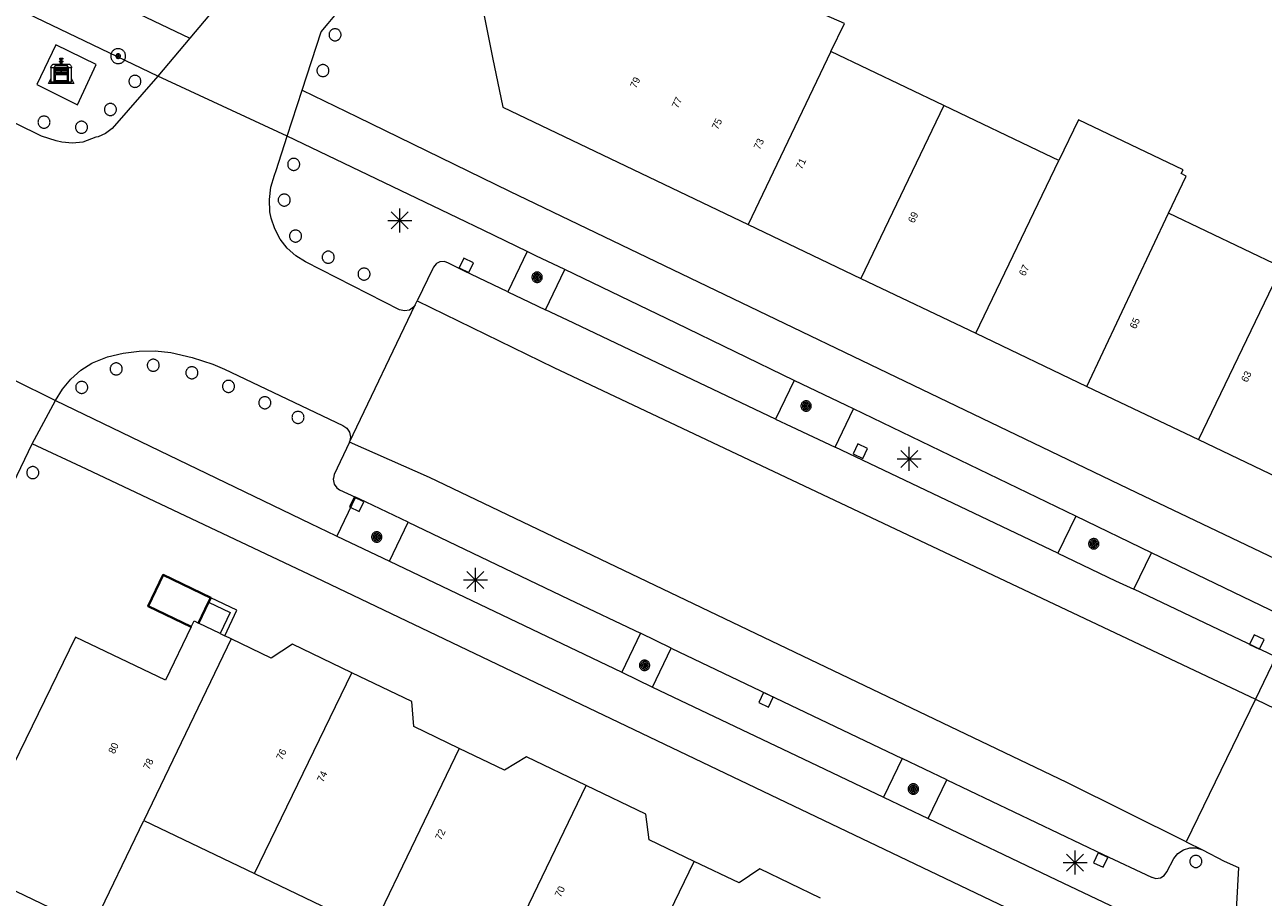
# Model space of a CAD drawing. Header units: metres. Extents: x 135779 to 137489, y 452643 to 455118.
# Tile 160 of 256: x 136425 to 136476, y 453969 to 454006. Entities that reach past the tile are written whole.
import ezdxf
from ezdxf.enums import TextEntityAlignment as Align

# ---------------------------------------------------------------- set-up
doc = ezdxf.new("R2010")
doc.units = ezdxf.units.M
for name, color, linetype, lineweight in [('KTop_BAK_Afval apart plaats', 96, 'Continuous', 13), ('KTop_GBI_Toegangstrap', 40, 'Continuous', 40), ('KTop_NAR_Huisnummer (t)', 7, 'Continuous', 13), ('KTop_NAR_Huisnummer tijdelijk (t)', 7, 'Continuous', 13), ('KTop_PAL_Afsluitpaal', 222, 'Continuous', 13), ('KTop_PAL_Lichtmast', 40, 'Continuous', 13), ('KTop_PND_Grondvlaksituatie van BAG-pand [tachy]', 1, 'Continuous', 13), ('KTop_PND_Pandscheiding', 40, 'Continuous', 13), ('KTop_PUT_Inspectie- of rioolput', 15, 'Continuous', 13), ('KTop_PUT_Kolk', 15, 'Continuous', 13), ('KTop_SHD_Muur', 15, 'Continuous', 13), ('KTop_VGO_Boom', 92, 'Continuous', 13), ('KTop_WGD_Fietspad', 40, 'Continuous', 13), ('KTop_WGD_Parkeervlak', 251, 'Continuous', 13), ('KTop_WGD_Rijbaan_Lokale weg', 251, 'Continuous', 13), ('KTop_WGD_Rijbaan_Lokale weg_verkeersdrempel', 40, 'Continuous', 13), ('KTop_WGD_Voetpad', 251, 'Continuous', 13)]:
    doc.layers.add(name, color=color, linetype=linetype, lineweight=lineweight)
doc.styles.add('Style-ROVU', font='ROVU.shx')
doc.styles.add('Style-ROVUCURSIEF', font='ROVUCURSIEF.shx')

# ---------------------------------------------------------------- blocks, each defined once
blk = doc.blocks.new('BAK_Afval_apart_plaats')
at = {"layer": 'KTop_BAK_Afval apart plaats'}
for p, q in [((-0.072, 0.515), (-0.071, 0.516)), ((-0.071, 0.516), (-0.07, 0.517)), ((-0.07, 0.517), (-0.067, 0.519)), ((-0.067, 0.519), (-0.065, 0.52)), ((-0.065, 0.52), (-0.061, 0.521)), ((-0.061, 0.521), (-0.055, 0.523)), ((-0.055, 0.523), (-0.049, 0.524)), ((-0.049, 0.524), (-0.043, 0.525)), ((-0.043, 0.525), (-0.035, 0.526)), ((-0.035, 0.526), (-0.029, 0.527)), ((-0.029, 0.527), (-0.023, 0.527)), ((-0.023, 0.527), (-0.013, 0.528)), ((-0.013, 0.528), (-0.005, 0.528)), ((-0.005, 0.528), (0, 0.528)), ((0, 0.528), (0.005, 0.528)), ((0.005, 0.528), (0.013, 0.528)), ((0.013, 0.528), (0.023, 0.527)), ((0.023, 0.527), (0.029, 0.527)), ((0.029, 0.527), (0.035, 0.526)), ((0.035, 0.526), (0.043, 0.525)), ((0.043, 0.525), (0.049, 0.524)), ((0.049, 0.524), (0.055, 0.523)), ((0.055, 0.523), (0.061, 0.521)), ((0.061, 0.521), (0.065, 0.52)), ((0.065, 0.52), (0.067, 0.519)), ((0.067, 0.519), (0.07, 0.517)), ((0.07, 0.517), (0.071, 0.516)), ((0.071, 0.516), (0.072, 0.515)), ((-0.43, 0.141), (-0.425, 0.168)), ((-0.43, 0.118), (-0.43, 0.141)), ((-0.29, 0.118), (-0.43, 0.118)), ((-0.43, 0.118), (-0.43, -0.457)), ((-0.29, 0.118), (-0.43, 0.118)), ((-0.425, 0.168), (-0.416, 0.193)), ((-0.416, 0.193), (-0.403, 0.215)), ((-0.403, 0.215), (-0.384, 0.24)), ((-0.384, 0.24), (-0.364, 0.258)), ((-0.364, 0.258), (-0.342, 0.272)), ((-0.342, 0.272), (0, 0.272)), ((-0.282, 0.167), (-0.29, 0.146)), ((-0.282, 0.167), (-0.29, 0.146)), ((-0.29, 0.146), (-0.29, 0.118)), ((-0.29, 0.146), (-0.29, 0.118)), ((-0.29, -0.429), (-0.29, 0.118)), ((-0.29, 0.118), (-0.29, -0.429)), ((-0.273, 0.186), (-0.282, 0.167)), ((-0.273, 0.186), (-0.282, 0.167)), ((-0.248, 0.217), (-0.273, 0.186)), ((-0.248, 0.217), (-0.273, 0.186)), ((0.248, 0.217), (-0.248, 0.217)), ((0.248, 0.217), (-0.248, 0.217)), ((-0.242, 0.081), (-0.242, 0.153)), ((-0.242, 0.153), (0.242, 0.153)), ((0.242, 0.081), (-0.242, 0.081)), ((-0.242, 0.034), (-0.242, 0.081)), ((-0.242, 0.081), (0.242, 0.081)), ((-0.242, -0.059), (-0.242, 0.034)), ((-0.242, 0.034), (0.242, 0.034)), ((0.242, 0.034), (-0.242, 0.034)), ((-0.073, 0.513), (-0.072, 0.515)), ((-0.073, 0.513), (-0.073, 0.49)), ((-0.072, 0.511), (-0.073, 0.513)), ((-0.072, 0.511), (-0.073, 0.513)), ((-0.073, 0.49), (-0.072, 0.488)), ((-0.073, 0.399), (-0.073, 0.376)), ((-0.072, 0.397), (-0.073, 0.399)), ((-0.073, 0.376), (-0.072, 0.374)), ((-0.07, 0.51), (-0.072, 0.511)), ((-0.07, 0.51), (-0.072, 0.511)), ((-0.072, 0.488), (-0.07, 0.486)), ((-0.07, 0.396), (-0.072, 0.397)), ((-0.072, 0.374), (-0.07, 0.373)), ((-0.069, 0.509), (-0.07, 0.51)), ((-0.069, 0.509), (-0.07, 0.51)), ((-0.07, 0.486), (-0.069, 0.485)), ((-0.069, 0.395), (-0.07, 0.396)), ((-0.07, 0.373), (-0.069, 0.371)), ((-0.066, 0.507), (-0.069, 0.509)), ((-0.066, 0.507), (-0.069, 0.509)), ((-0.069, 0.485), (-0.066, 0.484)), ((-0.066, 0.394), (-0.069, 0.395)), ((-0.069, 0.371), (-0.066, 0.37)), ((-0.063, 0.506), (-0.066, 0.507)), ((-0.063, 0.506), (-0.066, 0.507)), ((-0.066, 0.484), (-0.063, 0.483)), ((-0.063, 0.392), (-0.066, 0.394)), ((-0.066, 0.37), (-0.063, 0.369)), ((-0.059, 0.505), (-0.063, 0.506)), ((-0.059, 0.505), (-0.063, 0.506)), ((-0.063, 0.483), (-0.059, 0.482)), ((-0.059, 0.391), (-0.063, 0.392)), ((-0.063, 0.369), (-0.059, 0.368)), ((-0.054, 0.504), (-0.059, 0.505)), ((-0.054, 0.504), (-0.059, 0.505)), ((-0.059, 0.482), (-0.054, 0.481)), ((-0.054, 0.39), (-0.059, 0.391)), ((-0.059, 0.368), (-0.054, 0.367)), ((-0.048, 0.503), (-0.054, 0.504)), ((-0.048, 0.503), (-0.054, 0.504)), ((-0.054, 0.481), (-0.048, 0.48)), ((-0.048, 0.389), (-0.054, 0.39)), ((-0.054, 0.367), (-0.048, 0.366)), ((-0.043, 0.502), (-0.048, 0.503)), ((-0.043, 0.502), (-0.048, 0.503)), ((-0.048, 0.48), (-0.043, 0.479)), ((-0.043, 0.388), (-0.048, 0.389)), ((-0.048, 0.366), (-0.043, 0.365)), ((-0.036, 0.501), (-0.043, 0.502)), ((-0.036, 0.501), (-0.043, 0.502)), ((-0.043, 0.479), (-0.036, 0.478)), ((-0.036, 0.388), (-0.043, 0.388)), ((-0.043, 0.365), (-0.036, 0.364)), ((-0.03, 0.501), (-0.036, 0.501)), ((-0.03, 0.501), (-0.036, 0.501)), ((-0.036, 0.478), (-0.03, 0.478)), ((-0.03, 0.387), (-0.036, 0.388)), ((-0.036, 0.364), (-0.03, 0.364)), ((-0.021, 0.5), (-0.03, 0.501)), ((-0.021, 0.5), (-0.03, 0.501)), ((-0.03, 0.478), (-0.028, 0.478)), ((-0.021, 0.387), (-0.03, 0.387)), ((-0.03, 0.364), (-0.028, 0.364)), ((-0.028, 0.478), (-0.021, 0.477)), ((-0.028, 0.468), (-0.028, 0.478)), ((-0.028, 0.478), (-0.021, 0.477)), ((-0.028, 0.4), (-0.028, 0.468)), ((-0.028, 0.468), (-0.021, 0.468)), ((-0.021, 0.468), (-0.028, 0.468)), ((-0.021, 0.4), (-0.028, 0.4)), ((-0.028, 0.364), (-0.021, 0.363)), ((-0.028, 0.355), (-0.028, 0.364)), ((-0.028, 0.364), (-0.021, 0.363)), ((-0.028, 0.272), (-0.028, 0.355)), ((-0.028, 0.355), (-0.021, 0.354)), ((-0.021, 0.354), (-0.028, 0.355)), ((0.028, 0.272), (-0.028, 0.272)), ((-0.014, 0.5), (-0.021, 0.5)), ((-0.014, 0.5), (-0.021, 0.5)), ((-0.021, 0.477), (-0.014, 0.477)), ((-0.021, 0.477), (-0.014, 0.477)), ((-0.021, 0.468), (-0.014, 0.468)), ((-0.014, 0.468), (-0.021, 0.468)), ((-0.014, 0.399), (-0.021, 0.4)), ((-0.014, 0.386), (-0.021, 0.387)), ((-0.021, 0.363), (-0.014, 0.363)), ((-0.021, 0.363), (-0.014, 0.363)), ((-0.021, 0.354), (-0.014, 0.354)), ((-0.014, 0.354), (-0.021, 0.354)), ((0, 0.5), (-0.014, 0.5)), ((0, 0.5), (-0.014, 0.5)), ((-0.014, 0.477), (0, 0.477)), ((-0.014, 0.477), (0, 0.477)), ((-0.014, 0.468), (0, 0.468)), ((0, 0.468), (-0.014, 0.468)), ((0, 0.399), (-0.014, 0.399)), ((0, 0.386), (-0.014, 0.386)), ((-0.014, 0.363), (0, 0.363)), ((-0.014, 0.363), (0, 0.363)), ((-0.014, 0.354), (0, 0.354)), ((0, 0.354), (-0.014, 0.354)), ((0, 0.5), (0, 0.477)), ((0, 0.477), (0, 0.5)), ((0, 0.477), (0, 0.5)), ((0, 0.5), (0.014, 0.5)), ((0.014, 0.5), (0, 0.5)), ((0.014, 0.477), (0, 0.477)), ((0, 0.477), (0.014, 0.477)), ((0.014, 0.468), (0, 0.468)), ((0, 0.468), (0, 0.399)), ((0, 0.468), (0, 0.399)), ((0.014, 0.468), (0, 0.468)), ((0, 0.399), (0.014, 0.399)), ((0, 0.363), (0, 0.386)), ((0, 0.363), (0, 0.386)), ((0, 0.386), (0.014, 0.386)), ((0.014, 0.363), (0, 0.363)), ((0, 0.363), (0.014, 0.363)), ((0, 0.354), (0.014, 0.354)), ((0, 0.272), (0, 0.354)), ((0, 0.354), (0, 0.272)), ((0.014, 0.354), (0, 0.354)), ((0, 0.272), (0.342, 0.272)), ((0.028, 0.272), (0, 0.272)), ((0, 0.272), (0.028, 0.272)), ((0.014, 0.5), (0.021, 0.5)), ((0.021, 0.5), (0.014, 0.5)), ((0.021, 0.477), (0.014, 0.477)), ((0.014, 0.477), (0.021, 0.477)), ((0.021, 0.468), (0.014, 0.468)), ((0.021, 0.468), (0.014, 0.468)), ((0.014, 0.399), (0.021, 0.4)), ((0.014, 0.386), (0.021, 0.387)), ((0.021, 0.363), (0.014, 0.363)), ((0.014, 0.363), (0.021, 0.363)), ((0.014, 0.354), (0.021, 0.354)), ((0.021, 0.354), (0.014, 0.354)), ((0.021, 0.5), (0.03, 0.501)), ((0.03, 0.501), (0.021, 0.5)), ((0.028, 0.478), (0.021, 0.477)), ((0.021, 0.477), (0.028, 0.478)), ((0.021, 0.468), (0.028, 0.468)), ((0.028, 0.468), (0.021, 0.468)), ((0.028, 0.468), (0.021, 0.468)), ((0.021, 0.4), (0.028, 0.4)), ((0.021, 0.387), (0.03, 0.387)), ((0.028, 0.364), (0.021, 0.363)), ((0.021, 0.363), (0.028, 0.364)), ((0.021, 0.354), (0.028, 0.355)), ((0.028, 0.355), (0.021, 0.354)), ((0.03, 0.478), (0.028, 0.478)), ((0.028, 0.478), (0.028, 0.468)), ((0.028, 0.4), (0.028, 0.468)), ((0.03, 0.364), (0.028, 0.364)), ((0.028, 0.364), (0.028, 0.355)), ((0.028, 0.355), (0.028, 0.272)), ((0.03, 0.501), (0.036, 0.501)), ((0.036, 0.501), (0.03, 0.501)), ((0.036, 0.478), (0.03, 0.478)), ((0.03, 0.387), (0.036, 0.388)), ((0.036, 0.364), (0.03, 0.364)), ((0.036, 0.501), (0.043, 0.502)), ((0.043, 0.502), (0.036, 0.501)), ((0.043, 0.479), (0.036, 0.478)), ((0.036, 0.388), (0.043, 0.388)), ((0.043, 0.365), (0.036, 0.364)), ((0.043, 0.502), (0.048, 0.503)), ((0.048, 0.503), (0.043, 0.502)), ((0.048, 0.48), (0.043, 0.479)), ((0.043, 0.388), (0.048, 0.389)), ((0.048, 0.366), (0.043, 0.365)), ((0.048, 0.503), (0.054, 0.504)), ((0.054, 0.504), (0.048, 0.503)), ((0.054, 0.481), (0.048, 0.48)), ((0.048, 0.389), (0.054, 0.39)), ((0.054, 0.367), (0.048, 0.366)), ((0.054, 0.504), (0.059, 0.505)), ((0.059, 0.505), (0.054, 0.504)), ((0.059, 0.482), (0.054, 0.481)), ((0.054, 0.39), (0.059, 0.391)), ((0.059, 0.368), (0.054, 0.367)), ((0.059, 0.505), (0.063, 0.506)), ((0.063, 0.506), (0.059, 0.505)), ((0.063, 0.483), (0.059, 0.482)), ((0.059, 0.391), (0.063, 0.392)), ((0.063, 0.369), (0.059, 0.368)), ((0.063, 0.506), (0.066, 0.507)), ((0.066, 0.507), (0.063, 0.506)), ((0.066, 0.484), (0.063, 0.483)), ((0.063, 0.392), (0.066, 0.394)), ((0.066, 0.37), (0.063, 0.369)), ((0.066, 0.507), (0.069, 0.509)), ((0.069, 0.509), (0.066, 0.507)), ((0.069, 0.485), (0.066, 0.484)), ((0.066, 0.394), (0.069, 0.395)), ((0.069, 0.371), (0.066, 0.37)), ((0.069, 0.509), (0.07, 0.51)), ((0.07, 0.51), (0.069, 0.509)), ((0.07, 0.486), (0.069, 0.485)), ((0.069, 0.395), (0.07, 0.396)), ((0.07, 0.373), (0.069, 0.371)), ((0.07, 0.51), (0.072, 0.511)), ((0.072, 0.511), (0.07, 0.51)), ((0.072, 0.488), (0.07, 0.486)), ((0.07, 0.396), (0.072, 0.397)), ((0.072, 0.374), (0.07, 0.373)), ((0.072, 0.515), (0.073, 0.513)), ((0.072, 0.511), (0.073, 0.513)), ((0.073, 0.513), (0.072, 0.511)), ((0.073, 0.49), (0.072, 0.488)), ((0.072, 0.397), (0.073, 0.399)), ((0.073, 0.376), (0.072, 0.374)), ((0.073, 0.513), (0.073, 0.49)), ((0.073, 0.399), (0.073, 0.376)), ((0.242, 0.153), (0.242, 0.081)), ((0.242, 0.081), (0.242, 0.034)), ((0.242, 0.034), (0.242, -0.059)), ((0.273, 0.186), (0.248, 0.217)), ((0.273, 0.186), (0.248, 0.217)), ((0.282, 0.167), (0.273, 0.186)), ((0.282, 0.167), (0.273, 0.186)), ((0.29, 0.146), (0.282, 0.167)), ((0.29, 0.146), (0.282, 0.167)), ((0.29, 0.118), (0.29, 0.146)), ((0.29, 0.118), (0.29, 0.146)), ((0.43, 0.118), (0.29, 0.118)), ((0.29, 0.118), (0.29, -0.429)), ((0.43, 0.118), (0.29, 0.118)), ((0.29, -0.429), (0.29, 0.118)), ((0.342, 0.272), (0.364, 0.258)), ((0.364, 0.258), (0.384, 0.24)), ((0.384, 0.24), (0.403, 0.215)), ((0.403, 0.215), (0.416, 0.193)), ((0.416, 0.193), (0.425, 0.168)), ((0.425, 0.168), (0.43, 0.141)), ((0.43, 0.141), (0.43, 0.118)), ((0.43, -0.457), (0.43, 0.118)), ((-0.528, -0.528), (-0.43, -0.332)), ((-0.43, -0.332), (-0.43, -0.457)), ((-0.43, -0.457), (0.43, -0.457)), ((-0.43, -0.457), (0.43, -0.457)), ((0.29, -0.429), (-0.29, -0.429)), ((-0.29, -0.429), (0.29, -0.429)), ((0.242, -0.059), (-0.242, -0.059)), ((-0.242, -0.059), (-0.242, -0.092)), ((0.242, -0.059), (-0.242, -0.059)), ((-0.242, -0.092), (0.242, -0.092)), ((-0.242, -0.11), (-0.242, -0.092)), ((-0.242, -0.092), (0.242, -0.092)), ((0.242, -0.11), (-0.242, -0.11)), ((0.242, -0.11), (-0.242, -0.11)), ((-0.242, -0.147), (0.242, -0.147)), ((-0.242, -0.41), (-0.242, -0.147)), ((0.242, -0.41), (-0.242, -0.41)), ((0.242, -0.11), (0.242, -0.059)), ((0.242, -0.092), (0.242, -0.11)), ((0.242, -0.092), (0.242, -0.11)), ((0.242, -0.147), (0.242, -0.41)), ((0.43, -0.457), (0.43, -0.332)), ((0.43, -0.332), (0.528, -0.528)), ((0.528, -0.528), (-0.528, -0.528))]:
    blk.add_line(p, q, dxfattribs=at)
at = {"layer": 'KTop_BAK_Afval apart plaats', "flags": 128}
blk.add_lwpolyline([(0.029, 0.413), (0.035, 0.412), (0.043, 0.411), (0.049, 0.41), (0.055, 0.409), (0.061, 0.407), (0.065, 0.406), (0.067, 0.405), (0.07, 0.403), (0.071, 0.402), (0.072, 0.401), (0.073, 0.399), (0.072, 0.397), (0.07, 0.396), (0.069, 0.395), (0.066, 0.394), (0.063, 0.392), (0.059, 0.391), (0.054, 0.39), (0.048, 0.389), (0.043, 0.388), (0.036, 0.388), (0.03, 0.387), (0.021, 0.387), (0.014, 0.386), (0, 0.386), (-0.014, 0.386), (-0.021, 0.387), (-0.03, 0.387), (-0.036, 0.388), (-0.043, 0.388), (-0.048, 0.389), (-0.054, 0.39), (-0.059, 0.391), (-0.063, 0.392), (-0.066, 0.394), (-0.069, 0.395), (-0.07, 0.396), (-0.072, 0.397), (-0.073, 0.399), (-0.072, 0.401), (-0.071, 0.402), (-0.07, 0.403), (-0.067, 0.405), (-0.065, 0.406), (-0.061, 0.407), (-0.055, 0.409), (-0.049, 0.41), (-0.043, 0.411), (-0.035, 0.412), (-0.029, 0.413), (-0.028, 0.413), (-0.028, 0.4), (-0.021, 0.4), (-0.014, 0.399), (0, 0.399), (0.014, 0.399), (0.021, 0.4), (0.028, 0.4), (0.028, 0.413), (0.029, 0.413), (0.028, 0.413)], dxfattribs=at)
at = {"layer": 'KTop_BAK_Afval apart plaats'}
for p in [(0, 0), (-0.43, -0.457)]:
    blk.add_point(p, dxfattribs=at)
blk = doc.blocks.new('PAL_Lichtmast')
at = {"layer": 'KTop_PAL_Lichtmast'}
for p, q in [((-0.354, -0.354), (0.354, 0.354)), ((0.354, -0.354), (-0.354, 0.354)), ((0, -0.5), (0, 0.5)), ((-0.5, 0), (0.5, 0))]:
    blk.add_line(p, q, dxfattribs=at)
blk = doc.blocks.new('PAL_Afsluitpaal')
at = {"layer": 'KTop_PAL_Afsluitpaal', "flags": 128}
blk.add_lwpolyline([(0.25, 0), (0.249, 0.026), (0.245, 0.052), (0.238, 0.077), (0.228, 0.102), (0.217, 0.125), (0.202, 0.147), (0.186, 0.167), (0.167, 0.186), (0.147, 0.202), (0.125, 0.217), (0.102, 0.228), (0.077, 0.238), (0.052, 0.245), (0.026, 0.249), (0, 0.25), (-0.026, 0.249), (-0.052, 0.245), (-0.077, 0.238), (-0.102, 0.228), (-0.125, 0.217), (-0.147, 0.202), (-0.167, 0.186), (-0.186, 0.167), (-0.202, 0.147), (-0.217, 0.125), (-0.228, 0.102), (-0.238, 0.077), (-0.245, 0.052), (-0.249, 0.026), (-0.25, 0), (-0.249, -0.026), (-0.245, -0.052), (-0.238, -0.077), (-0.228, -0.102), (-0.217, -0.125), (-0.202, -0.147), (-0.186, -0.167), (-0.167, -0.186), (-0.147, -0.202), (-0.125, -0.217), (-0.102, -0.228), (-0.077, -0.238), (-0.052, -0.245), (-0.026, -0.249), (0, -0.25), (0.026, -0.249), (0.052, -0.245), (0.077, -0.238), (0.102, -0.228), (0.125, -0.217), (0.147, -0.202), (0.167, -0.186), (0.186, -0.167), (0.202, -0.147), (0.217, -0.125), (0.228, -0.102), (0.238, -0.077), (0.245, -0.052), (0.249, -0.026), (0.25, 0)], dxfattribs=at)
blk = doc.blocks.new('PUT_Inspectie-_of_rioolput')
at = {"layer": 'KTop_PUT_Inspectie- of rioolput', "flags": 128}
for points in [[(0.31, 0), (0.308, 0.032), (0.303, 0.064), (0.294, 0.095), (0.283, 0.126), (0.268, 0.155), (0.25, 0.182), (0.23, 0.207), (0.207, 0.23), (0.182, 0.25), (0.154, 0.268), (0.126, 0.283), (0.095, 0.294), (0.064, 0.303), (0.032, 0.308), (0, 0.309), (-0.032, 0.308), (-0.064, 0.303), (-0.096, 0.294), (-0.126, 0.283), (-0.155, 0.268), (-0.182, 0.25), (-0.207, 0.23), (-0.23, 0.207), (-0.25, 0.182), (-0.268, 0.154), (-0.283, 0.126), (-0.294, 0.095), (-0.303, 0.064), (-0.308, 0.032), (-0.309, 0), (-0.308, -0.032), (-0.303, -0.064), (-0.294, -0.096), (-0.283, -0.126), (-0.268, -0.155), (-0.25, -0.182), (-0.23, -0.207), (-0.207, -0.23), (-0.182, -0.25), (-0.155, -0.268), (-0.126, -0.283), (-0.096, -0.294), (-0.064, -0.303), (-0.032, -0.308), (0, -0.309), (0.032, -0.308), (0.064, -0.303), (0.095, -0.294), (0.126, -0.283), (0.155, -0.268), (0.182, -0.25), (0.207, -0.23), (0.23, -0.207), (0.25, -0.182), (0.268, -0.155), (0.283, -0.126), (0.294, -0.096), (0.303, -0.064), (0.308, -0.032), (0.31, 0)], [(0.095, 0), (0.094, 0.009), (0.092, 0.019), (0.09, 0.029), (0.086, 0.038), (0.082, 0.047), (0.076, 0.055), (0.07, 0.063), (0.063, 0.07), (0.055, 0.076), (0.047, 0.082), (0.038, 0.086), (0.029, 0.09), (0.019, 0.092), (0.009, 0.094), (0, 0.094), (-0.01, 0.094), (-0.02, 0.092), (-0.029, 0.09), (-0.039, 0.086), (-0.048, 0.082), (-0.056, 0.076), (-0.064, 0.07), (-0.071, 0.063), (-0.077, 0.055), (-0.082, 0.047), (-0.087, 0.038), (-0.09, 0.029), (-0.093, 0.019), (-0.094, 0.009), (-0.095, 0), (-0.094, -0.01), (-0.093, -0.02), (-0.09, -0.029), (-0.087, -0.039), (-0.082, -0.048), (-0.077, -0.056), (-0.071, -0.064), (-0.064, -0.071), (-0.056, -0.077), (-0.047, -0.082), (-0.039, -0.087), (-0.029, -0.09), (-0.02, -0.093), (-0.01, -0.094), (0, -0.095), (0.009, -0.094), (0.019, -0.093), (0.029, -0.09), (0.038, -0.087), (0.047, -0.082), (0.055, -0.077), (0.063, -0.071), (0.07, -0.064), (0.076, -0.056), (0.082, -0.047), (0.086, -0.039), (0.09, -0.029), (0.092, -0.02), (0.094, -0.01), (0.095, 0)], [(0.035, 0), (0.034, 0.003), (0.034, 0.007), (0.033, 0.01), (0.031, 0.014), (0.03, 0.017), (0.028, 0.02), (0.026, 0.023), (0.023, 0.026), (0.02, 0.028), (0.017, 0.03), (0.014, 0.031), (0.01, 0.033), (0.007, 0.034), (0.003, 0.034), (0, 0.034), (-0.004, 0.034), (-0.007, 0.034), (-0.011, 0.033), (-0.014, 0.031), (-0.018, 0.03), (-0.021, 0.028), (-0.023, 0.026), (-0.026, 0.023), (-0.028, 0.02), (-0.03, 0.017), (-0.032, 0.014), (-0.033, 0.01), (-0.034, 0.007), (-0.035, 0.003), (-0.035, 0), (-0.035, -0.004), (-0.034, -0.007), (-0.033, -0.011), (-0.032, -0.014), (-0.03, -0.018), (-0.028, -0.021), (-0.026, -0.023), (-0.023, -0.026), (-0.021, -0.028), (-0.017, -0.03), (-0.014, -0.032), (-0.011, -0.033), (-0.007, -0.034), (-0.004, -0.035), (0, -0.035), (0.003, -0.035), (0.007, -0.034), (0.01, -0.033), (0.014, -0.032), (0.017, -0.03), (0.02, -0.028), (0.023, -0.026), (0.026, -0.023), (0.028, -0.021), (0.03, -0.017), (0.031, -0.014), (0.033, -0.011), (0.034, -0.007), (0.034, -0.004), (0.035, 0)], [(0.01, 0.02), (0.007, 0.02), (0.005, 0.021), (0.003, 0.022), (0.001, 0.022), (-0.001, 0.022), (-0.004, 0.022), (-0.006, 0.021), (-0.008, 0.02), (-0.01, 0.019), (-0.012, 0.018), (-0.014, 0.017), (-0.016, 0.015), (-0.017, 0.013), (-0.019, 0.012), (-0.02, 0.009), (-0.021, 0.007), (-0.022, 0.005), (-0.022, 0.003), (-0.022, 0.001), (-0.022, -0.001), (-0.022, -0.004), (-0.022, -0.006), (-0.021, -0.008), (-0.02, -0.01), (-0.019, -0.012), (-0.017, -0.014), (-0.016, -0.016), (-0.014, -0.017), (-0.012, -0.019), (-0.01, -0.02), (-0.008, -0.021), (-0.006, -0.022), (-0.003, -0.022), (-0.001, -0.022), (0.001, -0.022), (0.003, -0.022), (0.005, -0.022), (0.008, -0.021), (0.01, -0.02), (0.012, -0.019), (0.014, -0.017), (0.015, -0.016), (0.017, -0.014), (0.018, -0.012), (0.02, -0.01), (0.02, -0.008), (0.021, -0.006), (0.022, -0.003), (0.022, -0.001), (0.022, 0.001), (0.022, 0.003), (0.021, 0.005), (0.02, 0.008), (0.019, 0.01), (0.018, 0.012), (0.017, 0.014), (0.015, 0.015), (0.013, 0.017), (0.012, 0.018), (0.01, 0.02)]]:
    blk.add_lwpolyline(points, dxfattribs=at)
blk = doc.blocks.new('PUT_Kolk')
at = {"layer": 'KTop_PUT_Kolk', "flags": 128}
blk.add_lwpolyline([(0.225, -0.225), (0.225, 0.225), (-0.225, 0.225), (-0.225, -0.225), (0.225, -0.225)], dxfattribs=at)
blk = doc.blocks.new('VGO_Boom')
at = {"layer": 'KTop_VGO_Boom', "flags": 128}
for points in [[(0.215, 0), (0.214, 0.022), (0.21, 0.045), (0.204, 0.066), (0.196, 0.087), (0.186, 0.108), (0.174, 0.126), (0.16, 0.144), (0.144, 0.16), (0.126, 0.174), (0.107, 0.186), (0.087, 0.196), (0.066, 0.204), (0.045, 0.21), (0.022, 0.214), (-0.001, 0.215), (-0.023, 0.214), (-0.045, 0.21), (-0.067, 0.204), (-0.088, 0.196), (-0.108, 0.186), (-0.127, 0.174), (-0.144, 0.16), (-0.16, 0.144), (-0.174, 0.126), (-0.187, 0.107), (-0.197, 0.087), (-0.205, 0.066), (-0.211, 0.045), (-0.214, 0.022), (-0.215, -0.001), (-0.214, -0.023), (-0.211, -0.045), (-0.205, -0.067), (-0.197, -0.088), (-0.187, -0.108), (-0.174, -0.127), (-0.16, -0.144), (-0.144, -0.16), (-0.127, -0.174), (-0.108, -0.187), (-0.088, -0.197), (-0.067, -0.205), (-0.045, -0.211), (-0.023, -0.214), (0, -0.215), (0.022, -0.214), (0.045, -0.211), (0.066, -0.205), (0.087, -0.197), (0.108, -0.187), (0.126, -0.174), (0.144, -0.16), (0.16, -0.144), (0.174, -0.127), (0.186, -0.108), (0.196, -0.088), (0.204, -0.067), (0.21, -0.045), (0.214, -0.023), (0.215, -0.001)], [(0.155, 0), (0.154, 0.016), (0.152, 0.032), (0.147, 0.048), (0.142, 0.063), (0.134, 0.078), (0.125, 0.091), (0.115, 0.104), (0.104, 0.115), (0.091, 0.125), (0.077, 0.134), (0.063, 0.142), (0.048, 0.147), (0.032, 0.152), (0.016, 0.154), (-0.001, 0.155), (-0.017, 0.154), (-0.033, 0.152), (-0.048, 0.147), (-0.064, 0.142), (-0.078, 0.134), (-0.092, 0.125), (-0.104, 0.115), (-0.116, 0.104), (-0.126, 0.091), (-0.135, 0.077), (-0.142, 0.063), (-0.148, 0.048), (-0.152, 0.032), (-0.155, 0.016), (-0.155, -0.001), (-0.155, -0.017), (-0.152, -0.033), (-0.148, -0.048), (-0.142, -0.064), (-0.135, -0.078), (-0.126, -0.092), (-0.116, -0.104), (-0.104, -0.116), (-0.092, -0.126), (-0.078, -0.135), (-0.064, -0.142), (-0.048, -0.148), (-0.033, -0.152), (-0.017, -0.155), (0, -0.155), (0.016, -0.155), (0.032, -0.152), (0.048, -0.148), (0.063, -0.142), (0.078, -0.135), (0.091, -0.126), (0.104, -0.116), (0.115, -0.104), (0.125, -0.092), (0.134, -0.078), (0.142, -0.064), (0.147, -0.048), (0.152, -0.033), (0.154, -0.017), (0.155, -0.001)], [(0.095, 0), (0.094, 0.01), (0.093, 0.02), (0.09, 0.029), (0.087, 0.039), (0.082, 0.048), (0.077, 0.056), (0.071, 0.064), (0.064, 0.071), (0.056, 0.077), (0.047, 0.082), (0.039, 0.087), (0.029, 0.09), (0.02, 0.093), (0.01, 0.094), (-0.001, 0.095), (-0.01, 0.094), (-0.02, 0.093), (-0.03, 0.09), (-0.039, 0.087), (-0.048, 0.082), (-0.056, 0.077), (-0.064, 0.071), (-0.071, 0.064), (-0.077, 0.056), (-0.083, 0.047), (-0.087, 0.039), (-0.091, 0.029), (-0.093, 0.02), (-0.095, 0.01), (-0.095, -0.001), (-0.095, -0.01), (-0.093, -0.02), (-0.091, -0.03), (-0.087, -0.039), (-0.083, -0.048), (-0.077, -0.056), (-0.071, -0.064), (-0.064, -0.071), (-0.056, -0.077), (-0.048, -0.083), (-0.039, -0.087), (-0.03, -0.091), (-0.02, -0.093), (-0.01, -0.095), (0, -0.095), (0.01, -0.095), (0.02, -0.093), (0.029, -0.091), (0.039, -0.087), (0.048, -0.083), (0.056, -0.077), (0.064, -0.071), (0.071, -0.064), (0.077, -0.056), (0.082, -0.048), (0.087, -0.039), (0.09, -0.03), (0.093, -0.02), (0.094, -0.01), (0.095, -0.001)], [(0.035, 0), (0.035, 0.004), (0.034, 0.007), (0.033, 0.011), (0.032, 0.014), (0.03, 0.018), (0.028, 0.021), (0.026, 0.023), (0.023, 0.026), (0.021, 0.028), (0.017, 0.03), (0.014, 0.032), (0.011, 0.033), (0.007, 0.034), (0.004, 0.035), (-0.001, 0.035), (-0.004, 0.035), (-0.008, 0.034), (-0.011, 0.033), (-0.015, 0.032), (-0.018, 0.03), (-0.021, 0.028), (-0.024, 0.026), (-0.027, 0.023), (-0.029, 0.021), (-0.031, 0.017), (-0.032, 0.014), (-0.034, 0.011), (-0.035, 0.007), (-0.035, 0.004), (-0.035, -0.001), (-0.035, -0.004), (-0.035, -0.008), (-0.034, -0.011), (-0.032, -0.015), (-0.031, -0.018), (-0.029, -0.021), (-0.027, -0.024), (-0.024, -0.027), (-0.021, -0.029), (-0.018, -0.031), (-0.015, -0.032), (-0.011, -0.034), (-0.008, -0.035), (-0.004, -0.035), (0, -0.035), (0.004, -0.035), (0.007, -0.035), (0.011, -0.034), (0.014, -0.032), (0.018, -0.031), (0.021, -0.029), (0.023, -0.027), (0.026, -0.024), (0.028, -0.021), (0.03, -0.018), (0.032, -0.015), (0.033, -0.011), (0.034, -0.008), (0.035, -0.004), (0.035, 0)]]:
    blk.add_lwpolyline(points, dxfattribs=at)

msp = doc.modelspace()

# ---------------------------------------------------------------- linework, layer by layer
at = {"layer": 'KTop_GBI_Toegangstrap', "flags": 128}
for points in [[(136432.28, 453981.869), (136430.297, 453982.819), (136429.674, 453981.521), (136431.468, 453980.661)], [(136431.773, 453980.813), (136432.189, 453981.679)], [(136432.189, 453981.679), (136432.28, 453981.869)]]:
    msp.add_lwpolyline(points, dxfattribs=at)
at = {"layer": 'KTop_PND_Grondvlaksituatie van BAG-pand [tachy]', "flags": 128}
for points in [[(136451.643, 454015.636), (136443.583, 454006.432), (136444.008, 454004.359), (136444.433, 454002.287), (136454.632, 453997.409)], [(136458.082, 454004.598), (136458.64, 454005.764), (136455.529, 454007.144), (136456.559, 454008.579), (136456.332, 454008.891), (136457.736, 454010.494)], [(136462.778, 454002.352), (136458.082, 454004.598)], [(136467.564, 454000.063), (136467.008, 454000.329), (136462.778, 454002.352)], [(136472.125, 453997.881), (136472.862, 453999.422), (136472.655, 453999.521), (136472.73, 453999.677), (136468.378, 454001.759), (136467.564, 454000.063)], [(136476.828, 453995.632), (136472.125, 453997.881)], [(136454.632, 453997.409), (136459.328, 453995.162)], [(136459.328, 453995.162), (136464.113, 453992.874)], [(136464.113, 453992.874), (136468.728, 453990.666)], [(136468.728, 453990.666), (136473.364, 453988.449)], [(136473.364, 453988.449), (136477.97, 453986.246)], [(136431.468, 453980.661), (136430.4, 453978.434), (136426.651, 453980.231), (136422.001, 453970.681), (136422.045, 453970.66)], [(136431.468, 453980.661), (136431.585, 453980.904), (136431.773, 453980.813)], [(136432.675, 453980.379), (136431.773, 453980.813)], [(136432.675, 453980.379), (136432.864, 453980.288)], [(136433.133, 453980.159), (136432.864, 453980.288)], [(136438.145, 453978.748), (136435.682, 453979.933), (136434.795, 453979.359), (136433.133, 453980.159)], [(136442.618, 453975.595), (136440.729, 453976.504), (136440.651, 453977.542), (136438.145, 453978.748)], [(136447.896, 453974.055), (136445.412, 453975.251), (136444.507, 453974.686), (136442.618, 453975.595)], [(136452.392, 453970.893), (136450.513, 453971.797), (136450.381, 453972.86), (136447.896, 453974.055)], [(136422.045, 453970.66), (136427.341, 453968.121), (136429.491, 453972.601)], [(136429.491, 453972.601), (136434.107, 453970.387)], [(136457.642, 453969.367), (136455.125, 453970.578), (136454.256, 453969.996), (136452.392, 453970.893)], [(136434.107, 453970.387), (136438.986, 453968.047)]]:
    msp.add_lwpolyline(points, dxfattribs=at)
at = {"layer": 'KTop_PND_Pandscheiding', "flags": 128}
for points in [[(136458.082, 454004.598), (136454.632, 453997.409)], [(136462.778, 454002.352), (136459.328, 453995.162)], [(136464.113, 453992.874), (136467.564, 454000.063)], [(136468.728, 453990.666), (136472.125, 453997.881)], [(136476.828, 453995.632), (136473.364, 453988.449)], [(136433.133, 453980.159), (136429.491, 453972.601)], [(136434.107, 453970.387), (136438.145, 453978.748)], [(136442.618, 453975.595), (136438.986, 453968.047)], [(136443.876, 453965.702), (136447.896, 453974.055)], [(136448.755, 453963.362), (136452.392, 453970.893)]]:
    msp.add_lwpolyline(points, dxfattribs=at)
at = {"layer": 'KTop_SHD_Muur', "flags": 128}
for points in [[(136432.189, 453981.679), (136433.091, 453981.247), (136432.675, 453980.379)], [(136432.864, 453980.288), (136433.371, 453981.346), (136432.28, 453981.869)]]:
    msp.add_lwpolyline(points, dxfattribs=at)
at = {"layer": 'KTop_WGD_Fietspad', "flags": 128}
for points in [[(136321.287, 454057.728), (136332.752, 454052.27), (136340.752, 454048.535), (136352.155, 454043.056), (136360.995, 454038.901), (136373.177, 454032.963), (136374.707, 454032.233), (136414.189, 454013.388), (136431.405, 454005.166)], [(136430.08, 454003.581), (136420.261, 454008.299), (136414.284, 454011.172), (136408.033, 454014.153)], [(136436.088, 454002.998), (136438.366, 454001.888), (136444.708, 453998.798), (136470.792, 453986.242), (136478.09, 453982.764)], [(136445.443, 453996.282), (136443.643, 453997.151), (136442.539, 453997.682), (136435.455, 454001.087)], [(136447.012, 453995.524), (136445.81, 453996.105), (136445.443, 453996.282)], [(136456.555, 453990.917), (136451.637, 453993.291), (136447.012, 453995.524)], [(136459.022, 453989.726), (136458.733, 453989.865), (136456.555, 453990.917)], [(136425.829, 453990.082), (136436.426, 453984.961), (136437.467, 453984.458), (136437.531, 453984.427)], [(136468.26, 453985.265), (136459.022, 453989.726)], [(136474.763, 453964.415), (136466.318, 453968.521), (136436.635, 453982.714), (136427.11, 453987.214), (136424.858, 453988.278)], [(136471.412, 453983.743), (136468.26, 453985.265)], [(136437.531, 453984.427), (136439.711, 453983.385)], [(136480.143, 453977.714), (136480.277, 453978.046), (136480.335, 453978.4), (136480.312, 453978.757), (136480.212, 453979.101), (136480.037, 453979.414), (136479.798, 453979.68), (136479.761, 453979.712), (136471.412, 453983.743)], [(136439.711, 453983.385), (136449.378, 453978.764)], [(136449.378, 453978.764), (136450.662, 453978.15)], [(136450.662, 453978.15), (136457.212, 453975.019), (136460.263, 453973.561)], [(136460.263, 453973.561), (136462.123, 453972.672)], [(136462.123, 453972.672), (136467.463, 453970.119), (136474.938, 453966.569)]]:
    msp.add_lwpolyline(points, dxfattribs=at)
at = {"layer": 'KTop_WGD_Parkeervlak', "flags": 128}
for points in [[(136444.634, 453994.607), (136445.537, 453994.177), (136446.208, 453993.858)], [(136455.777, 453989.305), (136456.432, 453988.994), (136458.251, 453988.129)], [(136440.489, 453985.013), (136438.461, 453985.983), (136438.308, 453986.052)], [(136467.515, 453983.721), (136469.918, 453982.578), (136470.676, 453982.218)], [(136451.437, 453979.773), (136450.154, 453980.387)], [(136476.587, 453979.406), (136475.737, 453977.65)], [(136462.896, 453974.289), (136461.037, 453975.179)]]:
    msp.add_lwpolyline(points, dxfattribs=at)
at = {"layer": 'KTop_WGD_Rijbaan_Lokale weg', "flags": 128}
for points in [[(136438.057, 453988.347), (136440.789, 453994.058)], [(136440.789, 453994.058), (136440.87, 453994.227)], [(136440.87, 453994.227), (136446.552, 453991.456), (136475.737, 453977.65)], [(136472.861, 453971.712), (136467.888, 453974.174), (136441.385, 453986.87), (136438.057, 453988.347)], [(136475.737, 453977.65), (136472.861, 453971.712)]]:
    msp.add_lwpolyline(points, dxfattribs=at)
at = {"layer": 'KTop_WGD_Rijbaan_Lokale weg_verkeersdrempel', "flags": 128}
for points in [[(136435.127, 454009.535), (136433.873, 454008.091), (136433.425, 454007.56), (136431.405, 454005.166)], [(136436.088, 454002.998), (136436.871, 454005.42), (136437.159, 454005.766), (136437.924, 454006.686), (136438.146, 454006.869), (136438.359, 454006.961)], [(136430.08, 454003.581), (136428.175, 454001.402), (136427.904, 454001.196), (136427.593, 454001.059), (136427.494, 454001.032), (136426.958, 454000.832), (136426.524, 454000.793), (136426.091, 454000.833), (136425.85, 454000.891), (136425.236, 454001.078), (136424.205, 454001.6), (136419.815, 454003.671), (136418.88, 454004.101), (136418.724, 454004.211), (136418.626, 454004.374), (136418.602, 454004.564), (136418.642, 454004.715)], [(136431.405, 454005.166), (136430.08, 454003.581)], [(136435.455, 454001.087), (136430.08, 454003.581)], [(136435.455, 454001.087), (136436.088, 454002.998)], [(136440.789, 453994.058), (136440.717, 453993.956), (136440.543, 453993.844), (136440.34, 453993.806), (136440.138, 453993.847), (136436.22, 453995.847), (136435.819, 453996.104), (136435.466, 453996.424), (136435.171, 453996.799), (136434.944, 453997.218), (136434.789, 453997.669), (136434.736, 453997.931), (136434.72, 453998.448), (136434.785, 453998.962), (136434.927, 453999.459), (136435.006, 453999.652), (136435.455, 454001.087)], [(136422.228, 453991.847), (136425.829, 453990.082)], [(136425.829, 453990.082), (136426.115, 453990.549), (136426.466, 453990.97), (136426.874, 453991.335), (136427.331, 453991.636), (136427.358, 453991.651), (136427.985, 453991.89), (136428.637, 453992.053), (136429.303, 453992.137), (136429.974, 453992.142), (136430.622, 453992.07), (136431.506, 453991.865), (136432.369, 453991.584), (136432.853, 453991.388), (136437.772, 453989.044), (136437.942, 453988.926), (136438.056, 453988.754), (136438.097, 453988.55), (136438.057, 453988.347)], [(136424.858, 453988.278), (136425.829, 453990.082)], [(136422.437, 453983.3), (136423.288, 453985.032), (136424.858, 453988.278)], [(136475.737, 453977.65), (136489.143, 453971.173)], [(136472.861, 453971.712), (136473.541, 453971.375)], [(136473.541, 453971.375), (136474.438, 453970.906), (136475.033, 453970.637), (136474.909, 453968.35)]]:
    msp.add_lwpolyline(points, dxfattribs=at)
at = {"layer": 'KTop_WGD_Voetpad', "flags": 128}
for points in [[(136425.042, 454003.227), (136426.732, 454002.383), (136427.521, 454004.068), (136425.836, 454004.889), (136425.042, 454003.227)], [(136445.443, 453996.282), (136444.634, 453994.607)], [(136444.634, 453994.607), (136442.804, 453995.479), (136442.167, 453995.795), (136441.999, 453995.864), (136441.817, 453995.855), (136441.673, 453995.78), (136441.656, 453995.771), (136441.547, 453995.625), (136441.525, 453995.566), (136440.87, 453994.227)], [(136446.208, 453993.858), (136447.012, 453995.524)], [(136455.777, 453989.305), (136447.127, 453993.42), (136446.208, 453993.858)], [(136456.555, 453990.917), (136455.777, 453989.305)], [(136458.251, 453988.129), (136459.022, 453989.726)], [(136438.057, 453988.347), (136437.411, 453986.995), (136437.382, 453986.844), (136437.373, 453986.798), (136437.414, 453986.602), (136437.528, 453986.437), (136437.643, 453986.354), (136438.308, 453986.052)], [(136467.515, 453983.721), (136458.251, 453988.129)], [(136438.308, 453986.052), (136437.531, 453984.427)], [(136468.26, 453985.265), (136467.515, 453983.721)], [(136439.711, 453983.385), (136440.489, 453985.013)], [(136440.489, 453985.013), (136447.177, 453981.812), (136450.154, 453980.387)], [(136470.676, 453982.218), (136471.412, 453983.743)], [(136476.587, 453979.406), (136470.676, 453982.218)], [(136450.154, 453980.387), (136449.378, 453978.764)], [(136450.662, 453978.15), (136451.437, 453979.773)], [(136451.437, 453979.773), (136461.037, 453975.179)], [(136461.037, 453975.179), (136460.263, 453973.561)], [(136462.123, 453972.672), (136462.896, 453974.289)], [(136462.896, 453974.289), (136469.404, 453971.175), (136471.412, 453970.243), (136471.422, 453970.237), (136471.6, 453970.181), (136471.785, 453970.203), (136471.945, 453970.3), (136472.05, 453970.454), (136472.338, 453971.012), (136472.513, 453971.222), (136472.742, 453971.373), (136473.004, 453971.453), (136473.278, 453971.453), (136473.541, 453971.375)]]:
    msp.add_lwpolyline(points, dxfattribs=at)

# ---------------------------------------------------------------- block references
at = {"layer": 'KTop_BAK_Afval apart plaats'}
msp.add_blockref('BAK_Afval_apart_plaats', (136426.061, 454003.8), dxfattribs=at)
at = {"layer": 'KTop_PAL_Afsluitpaal'}
for p in [(136437.45, 454005.3), (136436.947, 454003.811), (136429.126, 454003.363), (136428.107, 454002.19), (136425.344, 454001.665), (136426.904, 454001.452), (136435.731, 453999.907), (136435.337, 453998.419), (136435.807, 453996.922), (136437.167, 453996.042), (136438.657, 453995.341), (136428.347, 453991.393), (136429.888, 453991.544), (136431.495, 453991.232), (136426.912, 453990.622), (136433.019, 453990.666), (136434.53, 453989.984), (136435.91, 453989.373), (136424.878, 453987.076), (136473.259, 453970.891)]:
    msp.add_blockref('PAL_Afsluitpaal', p, dxfattribs=at)
at = {"layer": 'KTop_PAL_Lichtmast'}
for p in [(136440.144, 453997.571), (136461.338, 453987.646), (136443.292, 453982.612), (136468.235, 453970.843)]:
    msp.add_blockref('PAL_Lichtmast', p, dxfattribs=at)
at = {"layer": 'KTop_PUT_Inspectie- of rioolput', "rotation": 244.3358551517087}
msp.add_blockref('PUT_Inspectie-_of_rioolput', (136428.43, 454004.412), dxfattribs=at)
at = {"layer": 'KTop_PUT_Kolk'}
for p, rotation in [((136442.911, 453995.705), 243.6151236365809), ((136459.301, 453987.97), 244.5539427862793), ((136438.349, 453985.76), 154.4450255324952), ((136475.797, 453980.022), 244.5584817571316), ((136455.38, 453977.618), 64.42694270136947), ((136469.299, 453970.949), 65.08033562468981)]:
    msp.add_blockref('PUT_Kolk', p, dxfattribs=dict(at, rotation=rotation))
at = {"layer": 'KTop_VGO_Boom'}
for p in [(136445.858, 453995.209), (136457.048, 453989.849), (136439.186, 453984.396), (136469.013, 453984.114), (136450.327, 453979.055), (136461.507, 453973.905)]:
    msp.add_blockref('VGO_Boom', p, dxfattribs=at)

# ---------------------------------------------------------------- texts
at = {"layer": 'KTop_NAR_Huisnummer (t)', "style": 'Style-ROVU'}
for s, p in [('80', (136428.331, 453975.809)), ('76', (136435.311, 453975.548)), ('78', (136429.779, 453975.151)), ('74', (136437.011, 453974.63)), ('72', (136441.923, 453972.213)), ('70', (136446.899, 453969.837))]:
    msp.add_text(s, height=0.3, rotation=64.3, dxfattribs=at).set_placement(p, align=Align.MIDDLE_RIGHT)
at = {"layer": 'KTop_NAR_Huisnummer tijdelijk (t)', "style": 'Style-ROVUCURSIEF'}
for s, p in [('79', (136449.838, 454003.111)), ('77', (136451.578, 454002.277)), ('75', (136453.241, 454001.389)), ('73', (136454.982, 454000.555)), ('71', (136456.735, 453999.735)), ('69', (136461.402, 453997.501)), ('67', (136466.015, 453995.296)), ('65', (136470.623, 453993.094)), ('63', (136475.26, 453990.874))]:
    msp.add_text(s, height=0.3, rotation=64.5, dxfattribs=at).set_placement(p, align=Align.MIDDLE_LEFT)

doc.saveas('drawing.dxf')
